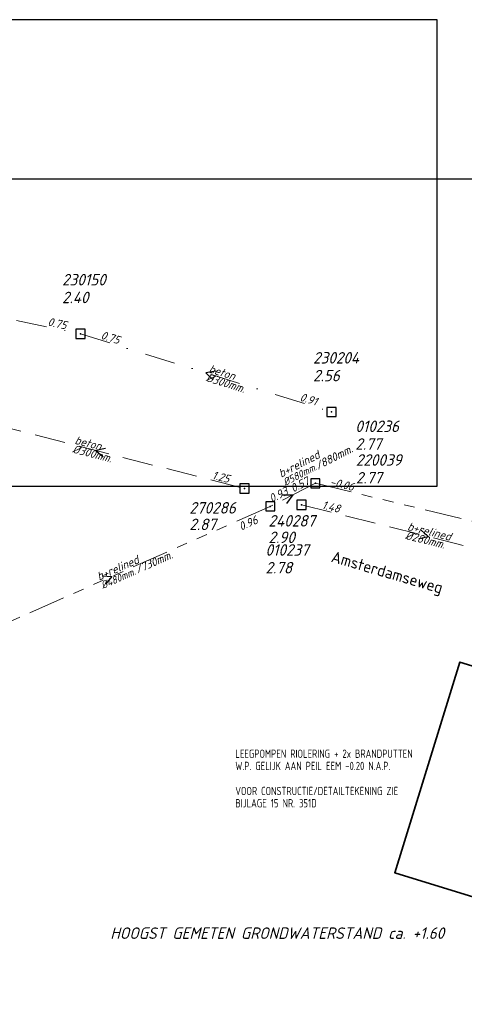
# Model space of a CAD drawing. Header units: metres. Extents: x 152202 to 157341, y 461610 to 468701.
# Tile 47 of 238: x 153374 to 153446, y 463899 to 464059. Entities that reach past the tile are written whole.
import ezdxf
from ezdxf.enums import TextEntityAlignment as Align

# ---------------------------------------------------------------- set-up
doc = ezdxf.new("R2010")
doc.units = ezdxf.units.M
doc.header["$PDMODE"] = 64
doc.header["$PDSIZE"] = 1.5
for name, pattern in [('RI-GWA', [18.45, 6, -1.8, 1.75, -1.8, 1.75, -1.8, 1.75, -1.8]), ('RI-HWA', [7.4, 5, -2.4]), ('RI-VWA', [11, 5, -3, 0, -3])]:
    doc.linetypes.add(name, pattern=pattern)
doc.layers.get('0').update_dxf_attribs({"linetype": 'CONTINUOUS'})
doc.layers.get('DEFPOINTS').update_dxf_attribs({"linetype": 'CONTINUOUS'})
for name, color, linetype, lineweight in [('B-OI-RI-GWA-MATERIAAL-T18', 10, 'CONTINUOUS', 18), ('B-OI-RI-GWA-PUTDEKSELHOOGTE-T25', 10, 'CONTINUOUS', 25), ('B-OI-RI-GWA_BOB-T18', 10, 'CONTINUOUS', 18), ('B-OI-RI-GWA_DIAMETER-HOOGTE-T18', 10, 'CONTINUOUS', 18), ('B-OI-RI-GWA_DIAMETER-T18', 10, 'CONTINUOUS', 18), ('B-OI-RI-GWA_PUTNUMMER-T18', 10, 'CONTINUOUS', 18), ('B-OI-RI-GWA_RIOOLPUT-S', 10, 'CONTINUOUS', 25), ('B-OI-RI-GWA_TRANSPORTLEIDING-G', 10, 'RI-GWA', 18), ('B-OI-RI-HWA-BOB-T18', 150, 'CONTINUOUS', 18), ('B-OI-RI-HWA-MATERIAAL-T18', 150, 'CONTINUOUS', 18), ('B-OI-RI-HWA-PUTDEKSELHOOGTE-T25', 150, 'CONTINUOUS', 25), ('B-OI-RI-HWA-PUTNUMMER-T25', 150, 'CONTINUOUS', 25), ('B-OI-RI-HWA_DIAMETER-T18', 150, 'CONTINUOUS', 18), ('B-OI-RI-HWA_RIOOLPUT-S', 150, 'CONTINUOUS', 25), ('B-OI-RI-HWA_TRANSPORTLEIDING-G', 150, 'RI-HWA', 18), ('B-OI-RI-STROOMRICHTING-S', 252, 'CONTINUOUS', 25), ('B-OI-RI-VWA-BOB-T18', 34, 'CONTINUOUS', 18), ('B-OI-RI-VWA-DIAMETER-T18', 34, 'CONTINUOUS', 18), ('B-OI-RI-VWA-MATERIAAL-T18', 34, 'CONTINUOUS', 18), ('B-OI-RI-VWA_PUTDEKSELHOOGTE-T25', 34, 'CONTINUOUS', 25), ('B-OI-RI-VWA_PUTNUMMER-T25', 34, 'CONTINUOUS', 25), ('B-OI-RI-VWA_RIOOLPUT-S', 34, 'CONTINUOUS', 25), ('B-OI-RI-VWA_TRANSPORTLEIDING-G', 34, 'RI-VWA', 18), ('B-RO-OG-TOPOGRAFIE-T18', 2, 'CONTINUOUS', 18), ('N-OI-RI-BIJZONDERDERHEDEN-T18', 134, 'CONTINUOUS', 18), ('N-OI-WH-T25', 2, 'CONTINUOUS', 25), ('N-RO-KG-GRENS_WERK-G', 7, 'XX-WERKGRENS', 35)]:
    doc.layers.add(name, color=color, linetype=linetype, lineweight=lineweight)
doc.styles.add('NLCS-ISO-M200-T18', font='NLCS-ISO.ttf', dxfattribs={"height": 360})
doc.styles.add('NLCS-ISO-M500-T18_CURSIEF', font='NLCS-ISO.ttf', dxfattribs={"oblique": 15, "height": 0.9})
doc.styles.add('NLCS-ISO-M750-T18_CURSIEF', font='NLCS-ISO.ttf', dxfattribs={"oblique": 15, "height": 1.35})
doc.styles.add('NLCS-ISO-M750-T25_CURSIEF', font='NLCS-ISO.ttf', dxfattribs={"oblique": 15, "height": 1.875})
doc.linetypes.add('XX-WERKGRENS', pattern='A,0,[137,NLCS.SHX,S=0.1,R=0,X=-1.1,Y=-1.35],-6', length=6)

# ---------------------------------------------------------------- blocks, each defined once
blk = doc.blocks.new('ACMAP_ANN_TEMPLATE_hwa-diam')
at = {"style": 'NLCS-ISO-M750-T18_CURSIEF', "oblique": 15}
blk.add_attdef('hwa-diam', (-3.7, -1.3), '', height=1.35, dxfattribs=at)
blk = doc.blocks.new('ACMAP_ANN_TEMPLATE_hwa-materiaal')
at = {"style": 'NLCS-ISO-M750-T18_CURSIEF', "oblique": 15}
blk.add_attdef('hwa-mat', (-3.7, 0.2), '', height=1.35, dxfattribs=at)
blk = doc.blocks.new('ACMAP_ANN_TEMPLATE_hwa-nap-l')
at = {"style": 'NLCS-ISO-M750-T18_CURSIEF', "oblique": 15}
blk.add_attdef('hwa-nap-l', (3.3, 0.2), '', height=1.35, dxfattribs=at)
blk = doc.blocks.new('ACMAP_ANN_TEMPLATE_hwa-nap-r')
at = {"style": 'NLCS-ISO-M750-T18_CURSIEF', "oblique": 15}
blk.add_attdef('hwa-nap-r', (-5.6, 0.2), '', height=1.35, dxfattribs=at)
blk = doc.blocks.new('ACMAP_ANN_TEMPLATE_gwa-diam-hoogte')
at = {"style": 'NLCS-ISO-M750-T18_CURSIEF', "oblique": 15}
blk.add_attdef('gwa-diam-hoogte', (4, -1.3), '', height=1.35, dxfattribs=at)
blk = doc.blocks.new('ACMAP_ANN_TEMPLATE_vwa-diam')
at = {"style": 'NLCS-ISO-M750-T18_CURSIEF', "oblique": 15}
blk.add_attdef('vwa-diam', (0.3, -1.3), '', height=1.35, dxfattribs=at)
blk = doc.blocks.new('ACMAP_ANN_TEMPLATE_vwa-materiaal')
at = {"style": 'NLCS-ISO-M750-T18_CURSIEF', "oblique": 15}
blk.add_attdef('vwa-mat', (0.3, 0.2), '', height=1.35, dxfattribs=at)
blk = doc.blocks.new('ACMAP_ANN_TEMPLATE_vwa-nap-l')
at = {"style": 'NLCS-ISO-M750-T18_CURSIEF', "oblique": 15}
blk.add_attdef('vwa-nap-l', (3.3, 0.2), '', height=1.35, dxfattribs=at)
blk = doc.blocks.new('ACMAP_ANN_TEMPLATE_vwa-nap-r')
at = {"style": 'NLCS-ISO-M750-T18_CURSIEF', "oblique": 15}
blk.add_attdef('vwa-nap-r', (-5.6, 0.2), '', height=1.35, dxfattribs=at)
blk = doc.blocks.new('ACMAP_ANN_TEMPLATE_gwa-diam')
at = {"style": 'NLCS-ISO-M500-T18_CURSIEF', "oblique": 15}
blk.add_attdef('gwa-diam', (-2.2, -1.3), '', height=1.2, dxfattribs=at)
blk = doc.blocks.new('ACMAP_ANN_TEMPLATE_gwa-materiaal')
at = {"style": 'NLCS-ISO-M750-T18_CURSIEF', "oblique": 15}
blk.add_attdef('gwa-mat', (-2.2, 0.2), '', height=1.35, dxfattribs=at)
blk = doc.blocks.new('ACMAP_ANN_TEMPLATE_gwa-nap-l')
at = {"style": 'NLCS-ISO-M750-T18_CURSIEF', "oblique": 15}
blk.add_attdef('gwa-nap-l', (2.3, 0.2), '', height=1.35, dxfattribs=at)
blk = doc.blocks.new('ACMAP_ANN_TEMPLATE_gwa-nap-r')
at = {"style": 'NLCS-ISO-M750-T18_CURSIEF', "oblique": 15}
blk.add_attdef('gwa-nap-r', (-5.6, 0.2), '', height=1.35, dxfattribs=at)
blk = doc.blocks.new('ACMAP_ANN_TEMPLATE_hwa-puth')
at = {"color": 0, "linetype": 'ByBlock', "style": 'NLCS-ISO-M750-T25_CURSIEF', "oblique": 15}
blk.add_attdef('hwa-puth', (-9, -6.8), '', height=1.88, dxfattribs=at)
blk = doc.blocks.new('ACMAP_ANN_TEMPLATE_hwa-putnr')
at = {"color": 0, "linetype": 'ByBlock', "style": 'NLCS-ISO-M750-T25_CURSIEF', "oblique": 15}
blk.add_attdef('hwa-putnr', (-9, -4.1), '', height=1.88, dxfattribs=at)
blk = doc.blocks.new('ACMAP_ANN_TEMPLATE_gwa-puth')
at = {"style": 'NLCS-ISO-M750-T25_CURSIEF', "oblique": 15}
blk.add_attdef('gwa-puth', (3, -5), '', height=1.88, dxfattribs=at)
blk = doc.blocks.new('ACMAP_ANN_TEMPLATE_gwa-putnr')
at = {"style": 'NLCS-ISO-M750-T25_CURSIEF', "oblique": 15}
blk.add_attdef('gwa-putnr', (3, -2.1), '', height=1.88, dxfattribs=at)
blk = doc.blocks.new('ACMAP_ANN_TEMPLATE_vwa-puth')
at = {"style": 'NLCS-ISO-M750-T25_CURSIEF', "oblique": 15}
blk.add_attdef('vwa-puth', (-3, 5), '', height=1.88, dxfattribs=at)
blk = doc.blocks.new('ACMAP_ANN_TEMPLATE_vwa-putnr')
at = {"style": 'NLCS-ISO-M750-T25_CURSIEF', "oblique": 15}
blk.add_attdef('vaw-putnr', (-3, 7.9), '', height=1.88, dxfattribs=at)

msp = doc.modelspace()

# ---------------------------------------------------------------- linework, layer by layer
at = {"layer": 'B-OI-RI-GWA_RIOOLPUT-S', "transparency": 33554623}
for p in [(153422.03, 463983.65), (153422.03, 463983.65), (153414.68, 463979.88)]:
    msp.add_point(p, dxfattribs=at)
at = {"layer": 'B-OI-RI-GWA_TRANSPORTLEIDING-G'}
for p, q in [((153422.03, 463983.65), (153414.68, 463979.88)), ((153422.03, 463983.65), (153414.68, 463979.88)), ((153422.03, 463983.65), (153482.8, 463968.92)), ((153414.68, 463979.88), (153363, 463957)), ((153414.68, 463979.88), (153363, 463957))]:
    msp.add_line(p, q, dxfattribs=at)
at = {"layer": 'B-OI-RI-HWA_RIOOLPUT-S'}
for p in [(153410.46, 463982.8), (153419.76, 463980.14)]:
    msp.add_point(p, dxfattribs=at)
at = {"layer": 'B-OI-RI-HWA_TRANSPORTLEIDING-G'}
for p, q in [((153361.96, 463995.21), (153410.46, 463982.8)), ((153419.76, 463980.14), (153461.23, 463969.72))]:
    msp.add_line(p, q, dxfattribs=at)
at = {"layer": 'B-OI-RI-STROOMRICHTING-S'}
for points in [[(153405.77, 464001.94), (153404.18, 464001.68), (153405.34, 464000.56)], [(153387.78, 463989.35), (153386.21, 463989.01), (153387.43, 463987.95)], [(153416.61, 463981.75), (153418.35, 463981.77), (153417.32, 463980.36)], [(153439.27, 463975.98), (153440.49, 463974.93), (153438.92, 463974.58)], [(153387.23, 463968.52), (153388.84, 463968.44), (153387.81, 463967.2)]]:
    msp.add_lwpolyline(points, dxfattribs=at)
at = {"layer": 'B-OI-RI-VWA_RIOOLPUT-S'}
for p in [(153383.7, 464008.06), (153424.66, 463995.3)]:
    msp.add_point(p, dxfattribs=at)
at = {"layer": 'B-OI-RI-VWA_TRANSPORTLEIDING-G'}
for p, q in [((153329.84, 464019.4), (153383.7, 464008.06)), ((153383.7, 464008.06), (153424.66, 463995.3))]:
    msp.add_line(p, q, dxfattribs=at)
at = {"layer": 'DEFPOINTS', "flags": 128}
for points in [[(153441.877, 464059.356), (153437.447, 464059.356), (153429.845, 464059.356), (153214.379, 464059.356), (153214.379, 464034.202), (153214.379, 463983.204), (153441.877, 463983.204)], [(153568.982, 464033.633), (153549.552, 464033.335), (153521.913, 464033.335), (153371.913, 464033.335), (153371.913, 463856.335), (153371.913, 463794.087), (153568.982, 463794.087)]]:
    msp.add_lwpolyline(points, close=True, dxfattribs=at)
at = {"layer": 'N-RO-KG-GRENS_WERK-G', "ltscale": 0.5, "flags": 128}
msp.add_lwpolyline([(153468.782, 463947.295), (153445.589, 463954.452), (153434.976, 463920.06), (153480.716, 463905.944), (153491.029, 463940.43), (153481.341, 463943.42)], dxfattribs=at)

# ---------------------------------------------------------------- block references
at = {"layer": 'B-OI-RI-GWA-MATERIAAL-T18', "transparency": 33554623}
ref = msp.add_blockref('ACMAP_ANN_TEMPLATE_gwa-materiaal', (153418.487, 463985.367), dxfattribs=dict(at, rotation=27.15442931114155))
ref.add_attrib('gwa-mat', 'b+relined', (153416.438, 463984.541), dxfattribs={"layer": '0', "color": 0, "linetype": 'ByBlock', "height": 1.35, "rotation": 27.15443, "style": 'NLCS-ISO-M750-T18_CURSIEF', "oblique": 15})
ref = msp.add_blockref('ACMAP_ANN_TEMPLATE_gwa-materiaal', (153388.84, 463968.44), dxfattribs=dict(at, rotation=23.88014384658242))
ref.add_attrib('gwa-mat', 'b+relined', (153386.747, 463967.732), dxfattribs={"layer": '0', "color": 0, "linetype": 'ByBlock', "height": 1.35, "rotation": 23.88014, "style": 'NLCS-ISO-M750-T18_CURSIEF', "oblique": 15})
at = {"layer": 'B-OI-RI-GWA-PUTDEKSELHOOGTE-T25', "transparency": 33554623}
ref = msp.add_blockref('ACMAP_ANN_TEMPLATE_gwa-puth', (153425.545, 463994.121), dxfattribs=at)
ref.add_attrib('gwa-puth', '2.77', (153428.545, 463989.121), dxfattribs={"layer": '0', "color": 0, "linetype": 'ByBlock', "height": 1.875, "style": 'NLCS-ISO-M750-T25_CURSIEF', "oblique": 15})
ref = msp.add_blockref('ACMAP_ANN_TEMPLATE_gwa-puth', (153425.635, 463988.618), dxfattribs=at)
ref.add_attrib('gwa-puth', '2.77', (153428.635, 463983.618), dxfattribs={"layer": '0', "color": 0, "linetype": 'ByBlock', "height": 1.875, "style": 'NLCS-ISO-M750-T25_CURSIEF', "oblique": 15})
ref = msp.add_blockref('ACMAP_ANN_TEMPLATE_gwa-puth', (153410.887, 463973.925), dxfattribs=at)
ref.add_attrib('gwa-puth', '2.78', (153413.887, 463968.925), dxfattribs={"layer": '0', "color": 0, "linetype": 'ByBlock', "height": 1.875, "style": 'NLCS-ISO-M750-T25_CURSIEF', "oblique": 15})
at = {"layer": 'B-OI-RI-GWA_BOB-T18', "transparency": 33554623}
ref = msp.add_blockref('ACMAP_ANN_TEMPLATE_gwa-nap-l', (153416.455, 463980.893), dxfattribs=dict(at, rotation=27.15442931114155))
ref.add_attrib('gwa-nap-l', '0.57', (153418.41, 463982.12), dxfattribs={"layer": '0', "color": 0, "linetype": 'ByBlock', "height": 1.35, "rotation": 27.15443, "style": 'NLCS-ISO-M750-T18_CURSIEF', "oblique": 15})
ref = msp.add_blockref('ACMAP_ANN_TEMPLATE_gwa-nap-l', (153422.03, 463983.65), dxfattribs=dict(at, rotation=346.3748940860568))
ref.add_attrib('gwa-nap-l', '-0.06', (153424.312, 463983.303), dxfattribs={"layer": '0', "color": 0, "linetype": 'ByBlock', "height": 1.35, "rotation": 346.37489, "style": 'NLCS-ISO-M750-T18_CURSIEF', "oblique": 15})
ref = msp.add_blockref('ACMAP_ANN_TEMPLATE_gwa-nap-r', (153419.995, 463982.834), dxfattribs=dict(at, rotation=27.15442931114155))
ref.add_attrib('gwa-nap-r', '0.93', (153414.921, 463980.456), dxfattribs={"layer": '0', "color": 0, "linetype": 'ByBlock', "height": 1.35, "rotation": 27.15443, "style": 'NLCS-ISO-M750-T18_CURSIEF', "oblique": 15})
ref = msp.add_blockref('ACMAP_ANN_TEMPLATE_gwa-nap-l', (153407.886, 463974.77), dxfattribs=dict(at, rotation=23.88014384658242))
ref.add_attrib('gwa-nap-l', '0.96', (153409.909, 463975.884), dxfattribs={"layer": '0', "color": 0, "linetype": 'ByBlock', "height": 1.35, "rotation": 23.88014, "style": 'NLCS-ISO-M750-T18_CURSIEF', "oblique": 15})
at = {"layer": 'B-OI-RI-GWA_DIAMETER-HOOGTE-T18', "transparency": 33554623}
ref = msp.add_blockref('ACMAP_ANN_TEMPLATE_gwa-diam-hoogte', (153418.301, 463985.146), dxfattribs=dict(at, rotation=27.15442931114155))
ref.add_attrib('gwa-diam-hoogte', '/880mm.', (153422.453, 463985.814), dxfattribs={"layer": '0', "color": 0, "linetype": 'ByBlock', "height": 1.35, "rotation": 27.15443, "style": 'NLCS-ISO-M750-T18_CURSIEF', "oblique": 15})
ref = msp.add_blockref('ACMAP_ANN_TEMPLATE_gwa-diam-hoogte', (153388.84, 463968.44), dxfattribs=dict(at, rotation=23.88014384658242))
ref.add_attrib('gwa-diam-hoogte', '/730mm.', (153393.024, 463968.871), dxfattribs={"layer": '0', "color": 0, "linetype": 'ByBlock', "height": 1.35, "rotation": 23.88014, "style": 'NLCS-ISO-M750-T18_CURSIEF', "oblique": 15})
at = {"layer": 'B-OI-RI-GWA_DIAMETER-T18', "transparency": 33554623}
ref = msp.add_blockref('ACMAP_ANN_TEMPLATE_gwa-diam', (153418.487, 463985.367), dxfattribs=dict(at, rotation=27.15442931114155))
ref.add_attrib('gwa-diam', '%%c580mm.', (153417.123, 463983.206), dxfattribs={"layer": '0', "color": 0, "linetype": 'ByBlock', "height": 1.2, "rotation": 27.15443, "style": 'NLCS-ISO-M500-T18_CURSIEF', "oblique": 15})
ref = msp.add_blockref('ACMAP_ANN_TEMPLATE_gwa-diam', (153388.84, 463968.44), dxfattribs=dict(at, rotation=23.88014384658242))
ref.add_attrib('gwa-diam', '%%c480mm.', (153387.355, 463966.361), dxfattribs={"layer": '0', "color": 0, "linetype": 'ByBlock', "height": 1.2, "rotation": 23.88014, "style": 'NLCS-ISO-M500-T18_CURSIEF', "oblique": 15})
at = {"layer": 'B-OI-RI-GWA_PUTNUMMER-T18', "transparency": 33554623}
ref = msp.add_blockref('ACMAP_ANN_TEMPLATE_gwa-putnr', (153425.545, 463994.121), dxfattribs=at)
ref.add_attrib('gwa-putnr', '010236', (153428.545, 463992.021), dxfattribs={"layer": '0', "color": 0, "linetype": 'ByBlock', "height": 1.875, "style": 'NLCS-ISO-M750-T25_CURSIEF', "oblique": 15})
ref = msp.add_blockref('ACMAP_ANN_TEMPLATE_gwa-putnr', (153425.635, 463988.618), dxfattribs=at)
ref.add_attrib('gwa-putnr', '220039', (153428.635, 463986.518), dxfattribs={"layer": '0', "color": 0, "linetype": 'ByBlock', "height": 1.875, "style": 'NLCS-ISO-M750-T25_CURSIEF', "oblique": 15})
ref = msp.add_blockref('ACMAP_ANN_TEMPLATE_gwa-putnr', (153410.887, 463973.925), dxfattribs=at)
ref.add_attrib('gwa-putnr', '010237', (153413.887, 463971.825), dxfattribs={"layer": '0', "color": 0, "linetype": 'ByBlock', "height": 1.875, "style": 'NLCS-ISO-M750-T25_CURSIEF', "oblique": 15})
at = {"layer": 'B-OI-RI-HWA-BOB-T18'}
ref = msp.add_blockref('ACMAP_ANN_TEMPLATE_hwa-nap-r', (153410.46, 463982.8), dxfattribs=dict(at, rotation=345.6473158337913))
ref.add_attrib('hwa-nap-r', '1.25', (153405.084, 463984.382), dxfattribs={"layer": '0', "color": 0, "linetype": 'ByBlock', "height": 1.35, "rotation": 345.64732, "style": 'NLCS-ISO-M750-T18_CURSIEF', "oblique": 15})
ref = msp.add_blockref('ACMAP_ANN_TEMPLATE_hwa-nap-l', (153419.76, 463980.14), dxfattribs=dict(at, rotation=345.8955086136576))
ref.add_attrib('hwa-nap-l', '1.48', (153423.009, 463979.53), dxfattribs={"layer": '0', "color": 0, "linetype": 'ByBlock', "height": 1.35, "rotation": 345.89551, "style": 'NLCS-ISO-M750-T18_CURSIEF', "oblique": 15})
at = {"layer": 'B-OI-RI-HWA-MATERIAAL-T18'}
ref = msp.add_blockref('ACMAP_ANN_TEMPLATE_hwa-materiaal', (153386.21, 463989.005), dxfattribs=dict(at, rotation=345.6473158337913))
ref.add_attrib('hwa-mat', 'beton', (153382.675, 463990.116), dxfattribs={"layer": '0', "color": 0, "linetype": 'ByBlock', "height": 1.35, "rotation": 345.64732, "style": 'NLCS-ISO-M750-T18_CURSIEF', "oblique": 15})
ref = msp.add_blockref('ACMAP_ANN_TEMPLATE_hwa-materiaal', (153440.495, 463974.93), dxfattribs=dict(at, rotation=345.8955086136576))
ref.add_attrib('hwa-mat', 'b+relined', (153436.955, 463976.026), dxfattribs={"layer": '0', "color": 0, "linetype": 'ByBlock', "height": 1.35, "rotation": 345.89551, "style": 'NLCS-ISO-M750-T18_CURSIEF', "oblique": 15})
at = {"layer": 'B-OI-RI-HWA-PUTDEKSELHOOGTE-T25'}
for p, values in [((153410.46, 463982.8), {'hwa-puth': '2.87'}), ((153423.373, 463980.681), {'hwa-puth': '2.90'})]:
    msp.add_blockref('ACMAP_ANN_TEMPLATE_hwa-puth', p, dxfattribs=at).add_auto_attribs(values)
at = {"layer": 'B-OI-RI-HWA-PUTNUMMER-T25'}
for p, values in [((153410.46, 463982.8), {'hwa-putnr': '270286'}), ((153423.373, 463980.681), {'hwa-putnr': '240287'})]:
    msp.add_blockref('ACMAP_ANN_TEMPLATE_hwa-putnr', p, dxfattribs=at).add_auto_attribs(values)
at = {"layer": 'B-OI-RI-HWA_DIAMETER-T18'}
ref = msp.add_blockref('ACMAP_ANN_TEMPLATE_hwa-diam', (153386.21, 463989.005), dxfattribs=dict(at, rotation=345.6473158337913))
ref.add_attrib('hwa-diam', '%%c300mm.', (153382.303, 463988.663), dxfattribs={"layer": '0', "color": 0, "linetype": 'ByBlock', "height": 1.35, "rotation": 345.64732, "style": 'NLCS-ISO-M750-T18_CURSIEF', "oblique": 15})
ref = msp.add_blockref('ACMAP_ANN_TEMPLATE_hwa-diam', (153440.495, 463974.93), dxfattribs=dict(at, rotation=345.8955086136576))
ref.add_attrib('hwa-diam', '%%c280mm.', (153436.59, 463974.571), dxfattribs={"layer": '0', "color": 0, "linetype": 'ByBlock', "height": 1.35, "rotation": 345.89551, "style": 'NLCS-ISO-M750-T18_CURSIEF', "oblique": 15})
at = {"layer": 'B-OI-RI-VWA-BOB-T18'}
ref = msp.add_blockref('ACMAP_ANN_TEMPLATE_vwa-nap-r', (153383.7, 464008.06), dxfattribs=dict(at, rotation=348.1102697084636))
ref.add_attrib('vwa-nap-r', '0.75', (153378.261, 464009.409), dxfattribs={"layer": '0', "color": 0, "linetype": 'ByBlock', "height": 1.35, "rotation": 348.11027, "style": 'NLCS-ISO-M750-T18_CURSIEF', "oblique": 15})
ref = msp.add_blockref('ACMAP_ANN_TEMPLATE_vwa-nap-l', (153383.7, 464008.06), dxfattribs=dict(at, rotation=342.6969644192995))
ref.add_attrib('vwa-nap-l', '0.75', (153386.91, 464007.269), dxfattribs={"layer": '0', "color": 0, "linetype": 'ByBlock', "height": 1.35, "rotation": 342.69696, "style": 'NLCS-ISO-M750-T18_CURSIEF', "oblique": 15})
ref = msp.add_blockref('ACMAP_ANN_TEMPLATE_vwa-nap-r', (153424.66, 463995.3), dxfattribs=dict(at, rotation=342.6969644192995))
ref.add_attrib('vwa-nap-r', '0.91', (153419.373, 463997.157), dxfattribs={"layer": '0', "color": 0, "linetype": 'ByBlock', "height": 1.35, "rotation": 342.69696, "style": 'NLCS-ISO-M750-T18_CURSIEF', "oblique": 15})
at = {"layer": 'B-OI-RI-VWA-DIAMETER-T18'}
ref = msp.add_blockref('ACMAP_ANN_TEMPLATE_vwa-diam', (153404.18, 464001.68), dxfattribs=dict(at, rotation=342.6969644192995))
ref.add_attrib('vwa-diam', '%%c300mm.', (153404.08, 464000.35), dxfattribs={"layer": '0', "color": 0, "linetype": 'ByBlock', "height": 1.35, "rotation": 342.69696, "style": 'NLCS-ISO-M750-T18_CURSIEF', "oblique": 15})
at = {"layer": 'B-OI-RI-VWA-MATERIAAL-T18'}
ref = msp.add_blockref('ACMAP_ANN_TEMPLATE_vwa-materiaal', (153404.18, 464001.68), dxfattribs=dict(at, rotation=342.6969644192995))
ref.add_attrib('vwa-mat', 'beton', (153404.526, 464001.782), dxfattribs={"layer": '0', "color": 0, "linetype": 'ByBlock', "height": 1.35, "rotation": 342.69696, "style": 'NLCS-ISO-M750-T18_CURSIEF', "oblique": 15})
at = {"layer": 'B-OI-RI-VWA_PUTDEKSELHOOGTE-T25'}
ref = msp.add_blockref('ACMAP_ANN_TEMPLATE_vwa-puth', (153383.7, 464008.06), dxfattribs=at)
ref.add_attrib('vwa-puth', '2.40', (153380.7, 464013.06), dxfattribs={"layer": '0', "color": 0, "linetype": 'ByBlock', "height": 1.875, "style": 'NLCS-ISO-M750-T25_CURSIEF', "oblique": 15})
ref = msp.add_blockref('ACMAP_ANN_TEMPLATE_vwa-puth', (153424.66, 463995.3), dxfattribs=at)
ref.add_attrib('vwa-puth', '2.56', (153421.66, 464000.3), dxfattribs={"layer": '0', "color": 0, "linetype": 'ByBlock', "height": 1.875, "style": 'NLCS-ISO-M750-T25_CURSIEF', "oblique": 15})
at = {"layer": 'B-OI-RI-VWA_PUTNUMMER-T25'}
ref = msp.add_blockref('ACMAP_ANN_TEMPLATE_vwa-putnr', (153383.7, 464008.06), dxfattribs=at)
ref.add_attrib('vaw-putnr', '230150', (153380.7, 464015.96), dxfattribs={"layer": '0', "color": 0, "linetype": 'ByBlock', "height": 1.875, "style": 'NLCS-ISO-M750-T25_CURSIEF', "oblique": 15})
ref = msp.add_blockref('ACMAP_ANN_TEMPLATE_vwa-putnr', (153424.66, 463995.3), dxfattribs=at)
ref.add_attrib('vaw-putnr', '230204', (153421.66, 464003.2), dxfattribs={"layer": '0', "color": 0, "linetype": 'ByBlock', "height": 1.875, "style": 'NLCS-ISO-M750-T25_CURSIEF', "oblique": 15})

# ---------------------------------------------------------------- texts
at = {"layer": 'B-RO-OG-TOPOGRAFIE-T18', "style": 'NLCS-ISO-M200-T18'}
msp.add_text('Amsterdamseweg', height=1.875, rotation=343.8, dxfattribs=at).set_placement((153433.679, 463968.861), align=Align.MIDDLE)
at = {"layer": 'N-OI-RI-BIJZONDERDERHEDEN-T18', "style": 'NLCS-ISO-M750-T18_CURSIEF', "width": 0.8}
for s, p in [('LEEGPOMPEN RIOLERING + 2x BRANDPUTTEN', (153408.972, 463938.811)), ('W.P. GELIJK AAN PEIL EEM -0.20 N.A.P.', (153408.972, 463936.819)), ('VOOR CONSTRUCTIE/DETAILTEKENING ZIE', (153408.972, 463932.723)), ('BIJLAGE 15 NR. 351D', (153408.972, 463930.731))]:
    msp.add_text(s, height=1.35, dxfattribs=at).set_placement(p)
at = {"layer": 'N-OI-WH-T25', "style": 'NLCS-ISO-M500-T18_CURSIEF', "oblique": 15}
msp.add_text('HOOGST GEMETEN GRONDWATERSTAND ca. +1.60', height=1.875, dxfattribs=at).set_placement((153415.813, 463908.684), align=Align.BOTTOM_CENTER)

doc.saveas('drawing.dxf')
